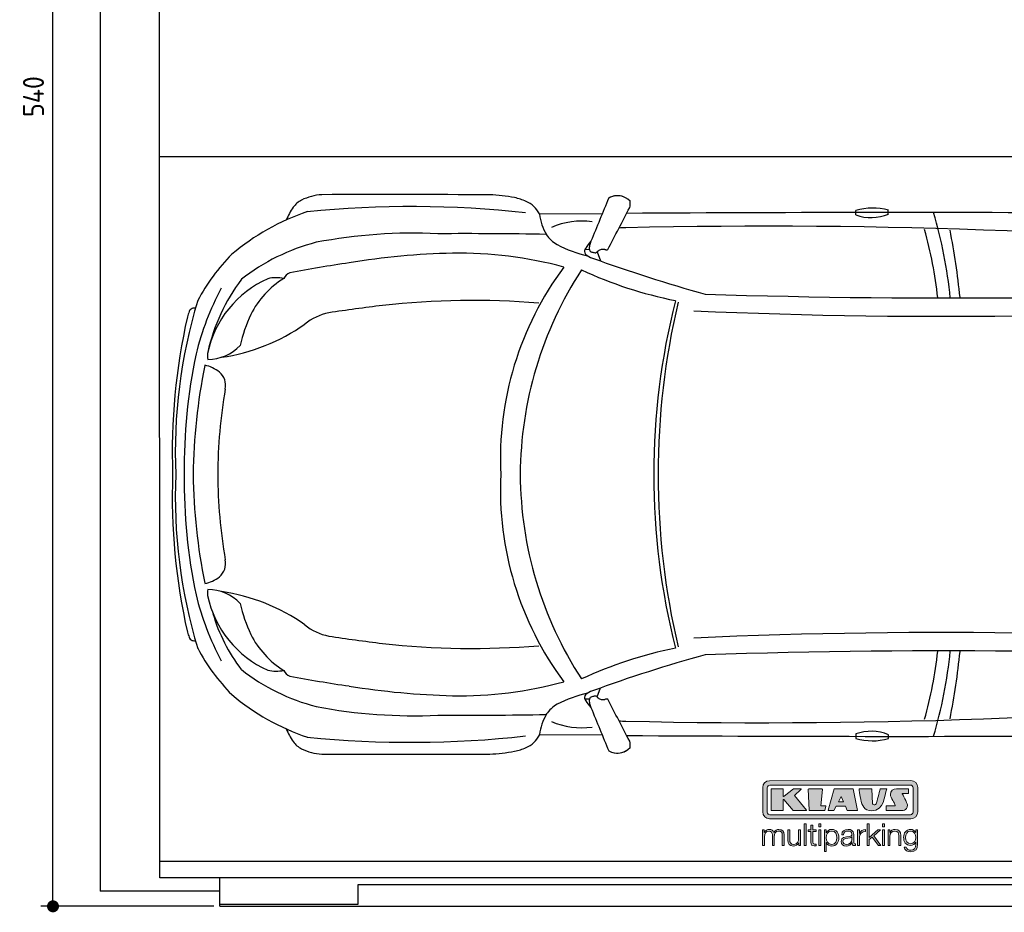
# Model space of a CAD drawing. Header units: millimetres. Extents: x 705 to 7297, y -222 to 5770.
# Tile 1 of 3: x 705 to 3988, y -183 to 2794. Entities that reach past the tile are written whole.
import ezdxf

# ---------------------------------------------------------------- set-up
doc = ezdxf.new("R2010")
doc.units = ezdxf.units.MM
doc.layers.get('0').update_dxf_attribs({"lineweight": 25})
for name, color, linetype, lineweight in [('4', 3, 'Continuous', 25), ('AM_0', 7, 'Continuous', 25), ('Car', 10, 'Continuous', 25)]:
    doc.layers.add(name, color=color, linetype=linetype, lineweight=lineweight)
doc.layers.add('Logo', color=7, linetype='Continuous')
doc.styles.get("Standard").update_dxf_attribs({"font": 'ISOCP.SHX'})
doc.dimstyles.new('GEN-ISO$0', dxfattribs={"dimscale": 20, "dimtxt": 3.5, "dimasz": 2, "dimexe": 2, "dimexo": 1, "dimgap": 1.5, "dimtad": 1, "dimdec": 1, "dimlfac": 0.1, "dimdsep": 46, "dimtxsty": 'Standard', "dimblk": 'PUNKT', "dimcen": 2, "dimclrd": 256, "dimclre": 256, "dimclrt": 2, "dimadec": 0, "dimazin": 0, "dimtp": 0.1, "dimtm": 0.1, "dimtfac": 0.71, "dimtdec": 1, "dimtmove": 2, "dimatfit": 3, "dimldrblk": 'PUNKT', "dimfxl": 1, "dimtolj": 1, "dimarcsym": 0})

# ---------------------------------------------------------------- blocks, each defined once
blk = doc.blocks.new('PUNKT')
at = {"layer": '4', "color": 0, "linetype": 'ByBlock'}
blk.add_line((-0.5, 0), (-1, 0), dxfattribs=at)
at = {"layer": '4', "color": 0, "linetype": 'ByBlock', "const_width": 0.5}
blk.add_lwpolyline([(-0.25, 0, 1), (0.25, 0, 1)], format="xyb", close=True, dxfattribs=at)
blk = doc.blocks.new('*D4')
at = {"layer": '4', "lineweight": -2, "transparency": 16777216}
for p, q in [((1352.8, 5237.3), (775.9, 5237.3)), ((815.9, -122.7), (815.9, 5197.3)), ((1352.8, -162.7), (775.9, -162.7))]:
    blk.add_line(p, q, dxfattribs=at)
at = {"layer": 'DEFPOINTS', "color": 0, "transparency": 16777216}
for p in [(815.9, 5237.3), (1372.8, 5237.3), (1372.8, -162.7)]:
    blk.add_point(p, dxfattribs=at)
at = {"layer": '4', "lineweight": -2, "transparency": 16777216, "xscale": 40, "yscale": 40, "zscale": 40}
for p, rotation in [((815.9, 5237.3), 90), ((815.9, -162.7), 270)]:
    blk.add_blockref('PUNKT', p, dxfattribs=dict(at, rotation=rotation))
at = {"layer": '4', "color": 2, "transparency": 16777216, "insert": (750.9, 2537.3), "char_height": 70, "attachment_point": 5, "rotation": 90}
blk.add_mtext('\\A1;540', dxfattribs=at)
blk = doc.blocks.new('KLAUS')
at = {"layer": 'Logo', "true_color": 0x7b7b7a}
h = blk.add_hatch(color=8, dxfattribs=at)
h.dxf.hatch_style = 2
edge = h.paths.add_edge_path()
edge.add_spline(control_points=[(3.6, 29.09), (2.88, 29.09), (2.3, 28.51), (2.3, 27.8), (2.3, 27.8), (2.3, 16.11), (2.3, 16.11), (2.3, 15.39), (2.88, 14.81), (3.6, 14.81), (3.6, 14.81), (71.16, 14.81), (71.16, 14.81), (71.88, 14.81), (72.46, 15.39), (72.46, 16.11), (72.46, 16.11), (72.46, 27.8), (72.46, 27.8), (72.46, 28.51), (71.88, 29.09), (71.16, 29.09), (71.16, 29.09), (3.6, 29.09), (3.6, 29.09), (3.6, 29.09), (3.6, 29.09), (3.6, 29.09)], knot_values=[0, 0, 0, 0, 1, 1, 1, 2, 2, 2, 3, 3, 3, 4, 4, 4, 5, 5, 5, 6, 6, 6, 7, 7, 7, 8, 8, 8, 9, 9, 9, 9], degree=3, periodic=0)
edge = h.paths.add_edge_path()
edge.add_spline(control_points=[(3.35, 31.23), (3.35, 31.23), (71.47, 31.23), (71.47, 31.23), (73.26, 31.23), (74.71, 29.77), (74.71, 27.99), (74.71, 27.99), (74.71, 16.17), (74.71, 16.17), (74.71, 14.38), (73.26, 12.93), (71.47, 12.93), (71.47, 12.93), (3.35, 12.93), (3.35, 12.93), (1.56, 12.93), (0.11, 14.38), (0.11, 16.17), (0.11, 16.17), (0.11, 27.99), (0.11, 27.99), (0.11, 29.77), (1.56, 31.23), (3.35, 31.23), (3.35, 31.23), (3.35, 31.23), (3.35, 31.23)], knot_values=[0, 0, 0, 0, 1, 1, 1, 2, 2, 2, 3, 3, 3, 4, 4, 4, 5, 5, 5, 6, 6, 6, 7, 7, 7, 8, 8, 8, 9, 9, 9, 9], degree=3, periodic=0)
h = blk.add_hatch(color=8, dxfattribs=at)
h.dxf.hatch_style = 2
edge = h.paths.add_edge_path()
edge.add_spline(control_points=[(4.5, 27.33), (4.5, 27.33), (9.7, 27.33), (9.7, 27.33), (9.84, 27.33), (9.96, 27.22), (9.96, 27.08), (9.96, 27.08), (9.96, 23.69), (9.96, 23.69), (9.96, 23.69), (9.94, 23.64), (10.04, 23.59), (10.14, 23.53), (10.2, 23.57), (10.2, 23.57), (10.2, 23.57), (10.51, 23.75), (10.51, 23.75), (10.51, 23.75), (14.94, 27.33), (14.94, 27.33), (14.94, 27.33), (18.41, 27.33), (18.41, 27.33), (18.41, 27.33), (18.49, 27.33), (18.56, 27.2), (18.65, 27.04), (18.53, 26.91), (18.53, 26.91), (18.53, 26.91), (15.49, 24.11), (15.49, 24.11), (15.49, 24.11), (21.14, 17.06), (21.14, 17.06), (21.14, 17.06), (21.13, 16.91), (21.13, 16.91), (21.08, 16.84), (20.99, 16.82), (20.99, 16.82), (20.99, 16.82), (14.7, 16.82), (14.7, 16.82), (14.7, 16.82), (10.26, 22.17), (10.26, 22.17), (10.26, 22.17), (10.19, 22.24), (10.08, 22.21), (9.97, 22.18), (9.96, 22.11), (9.96, 22.11), (9.96, 22.11), (9.96, 17.08), (9.96, 17.08), (9.96, 16.94), (9.84, 16.82), (9.7, 16.82), (9.7, 16.82), (4.5, 16.82), (4.5, 16.82), (4.36, 16.82), (4.25, 16.94), (4.25, 17.08), (4.25, 17.08), (4.25, 27.08), (4.25, 27.08), (4.25, 27.22), (4.36, 27.33), (4.5, 27.33), (4.5, 27.33), (4.5, 27.33), (4.5, 27.33)], knot_values=[0, 0, 0, 0, 1, 1, 1, 2, 2, 2, 3, 3, 3, 4, 4, 4, 5, 5, 5, 6, 6, 6, 7, 7, 7, 8, 8, 8, 9, 9, 9, 10, 10, 10, 11, 11, 11, 12, 12, 12, 13, 13, 13, 14, 14, 14, 15, 15, 15, 16, 16, 16, 17, 17, 17, 18, 18, 18, 19, 19, 19, 20, 20, 20, 21, 21, 21, 22, 22, 22, 23, 23, 23, 24, 24, 24, 25, 25, 25, 25], degree=3, periodic=0)
h = blk.add_hatch(color=8, dxfattribs=at)
h.dxf.hatch_style = 2
h.paths.add_polyline_path([(22.42, 17.06), (21.97, 27.15), (22.24, 27.33), (28.55, 27.33), (28.86, 26.97), (28.01, 19.08), (30.26, 19.07), (30.44, 18.95), (30.08, 16.95), (29.49, 16.82), (22.6, 16.82)])
h = blk.add_hatch(color=8, dxfattribs=at)
h.paths.add_polyline_path([(36.52, 21.01), (38.93, 21.01), (37.87, 23.57)])
h.paths.add_polyline_path([(34.52, 27.33), (43.65, 27.33), (45.76, 16.94), (45.57, 16.82), (40.83, 16.82), (39.89, 18.95), (35.42, 18.95), (34.27, 16.82), (31.78, 16.82), (31.66, 17)])
h = blk.add_hatch(color=8, dxfattribs=at)
h.dxf.hatch_style = 2
edge = h.paths.add_edge_path()
edge.add_spline(control_points=[(52.69, 27.32), (52.69, 27.32), (52.88, 20.14), (52.88, 20.14), (53.01, 19.89), (53.2, 19.77), (53.43, 19.71), (53.91, 19.59), (54.43, 19.57), (54.64, 20.03), (55.23, 21.34), (56.27, 25.45), (56.6, 27.33), (56.6, 27.33), (59.77, 27.33), (59.77, 27.33), (58.77, 23.9), (58.56, 16.82), (52.63, 16.76), (48.72, 16.72), (48.01, 19.35), (47.27, 22.24), (46.89, 23.68), (46.54, 27.33), (46.54, 27.33), (46.54, 27.33), (52.69, 27.32), (52.69, 27.32), (52.69, 27.32), (52.69, 27.32), (52.69, 27.32)], knot_values=[0, 0, 0, 0, 1, 1, 1, 2, 2, 2, 3, 3, 3, 4, 4, 4, 5, 5, 5, 6, 6, 6, 7, 7, 7, 8, 8, 8, 9, 9, 9, 10, 10, 10, 10], degree=3, periodic=0)
h = blk.add_hatch(color=8, dxfattribs=at)
h.dxf.hatch_style = 2
edge = h.paths.add_edge_path()
edge.add_spline(control_points=[(64.46, 27.33), (64.46, 27.33), (70.31, 27.33), (70.31, 27.33), (70.31, 26.52), (70.31, 26.02), (70.31, 25.12), (70.31, 25.12), (67.3, 25.12), (67.3, 25.12), (67.24, 25.04), (67.25, 25.11), (67.25, 24.91), (67.25, 24.88), (69.73, 20.38), (69.73, 19.57), (69.73, 16.4), (67.22, 16.81), (65.9, 16.82), (65.9, 16.82), (59.59, 16.82), (59.59, 16.82), (59.59, 17.76), (59.59, 18.23), (59.59, 19.14), (59.59, 19.14), (63.75, 19.14), (63.75, 19.14), (63.82, 19.22), (63.81, 19.11), (63.81, 19.31), (63.81, 20.32), (61.58, 23.06), (61.58, 24.63), (61.58, 26.33), (62.83, 27.34), (64.46, 27.33), (64.46, 27.33), (64.46, 27.33), (64.46, 27.33)], knot_values=[0, 0, 0, 0, 1, 1, 1, 2, 2, 2, 3, 3, 3, 4, 4, 4, 5, 5, 5, 6, 6, 6, 7, 7, 7, 8, 8, 8, 9, 9, 9, 10, 10, 10, 11, 11, 11, 12, 12, 12, 13, 13, 13, 13], degree=3, periodic=0)
at = {"layer": 'Logo', "true_color": 0xef7c00}
h = blk.add_hatch(color=30, dxfattribs=at)
h.dxf.hatch_style = 2
h.paths.add_polyline_path([(20.07, 0), (20.99, 0), (20.99, 10.45), (20.07, 10.45)])
h = blk.add_hatch(color=30, dxfattribs=at)
h.dxf.hatch_style = 2
edge = h.paths.add_edge_path()
edge.add_spline(control_points=[(24.22, 9.82), (24.22, 9.82), (23.3, 9.82), (23.3, 9.82), (23.3, 9.82), (23.3, 7.55), (23.3, 7.55), (23.3, 7.55), (21.98, 7.55), (21.98, 7.55), (21.98, 7.55), (21.98, 6.78), (21.98, 6.78), (21.98, 6.78), (23.3, 6.78), (23.3, 6.78), (23.3, 6.78), (23.3, 1.61), (23.3, 1.61), (23.28, 0.32), (23.71, -0.09), (24.94, -0.09), (25.22, -0.09), (25.48, -0.06), (25.76, -0.06), (25.76, -0.06), (25.76, 0.73), (25.76, 0.73), (25.5, 0.7), (25.23, 0.69), (24.97, 0.69), (24.31, 0.73), (24.22, 1.08), (24.22, 1.68), (24.22, 1.68), (24.22, 6.78), (24.22, 6.78), (24.22, 6.78), (25.76, 6.78), (25.76, 6.78), (25.76, 6.78), (25.76, 7.55), (25.76, 7.55), (25.76, 7.55), (24.22, 7.55), (24.22, 7.55), (24.22, 7.55), (24.22, 9.82), (24.22, 9.82), (24.22, 9.82), (24.22, 9.82), (24.22, 9.82)], knot_values=[0, 0, 0, 0, 1, 1, 1, 2, 2, 2, 3, 3, 3, 4, 4, 4, 5, 5, 5, 6, 6, 6, 7, 7, 7, 8, 8, 8, 9, 9, 9, 10, 10, 10, 11, 11, 11, 12, 12, 12, 13, 13, 13, 14, 14, 14, 15, 15, 15, 16, 16, 16, 17, 17, 17, 17], degree=3, periodic=0)
h = blk.add_hatch(color=30, dxfattribs=at)
h.paths.add_polyline_path([(27.1, 0), (28.03, 0), (28.03, 7.55), (27.1, 7.55)])
h.paths.add_polyline_path([(27.1, 8.98), (28.03, 8.98), (28.03, 10.45), (27.1, 10.45)])
h = blk.add_hatch(color=30, dxfattribs=at)
h.dxf.hatch_style = 2
h.paths.add_polyline_path([(50.4, 0), (51.32, 0), (51.32, 2.87), (52.82, 4.11), (55.8, 0), (56.96, 0), (53.52, 4.76), (56.74, 7.55), (55.51, 7.55), (51.32, 3.89), (51.32, 10.45), (50.4, 10.45)])
h = blk.add_hatch(color=30, dxfattribs=at)
h.paths.add_polyline_path([(57.74, 0), (58.66, 0), (58.66, 7.55), (57.74, 7.55)])
h.paths.add_polyline_path([(57.74, 8.98), (58.66, 8.98), (58.66, 10.45), (57.74, 10.45)])
h = blk.add_hatch(color=30, dxfattribs=at)
h.dxf.hatch_style = 2
edge = h.paths.add_edge_path()
edge.add_spline(control_points=[(0, 0), (0, 0), (0.92, 0), (0.92, 0), (0.92, 0), (0.92, 4.22), (0.92, 4.22), (0.94, 5.8), (1.58, 7), (3.18, 7), (4.35, 7), (4.77, 6.15), (4.76, 5.12), (4.76, 5.12), (4.76, 0), (4.76, 0), (4.76, 0), (5.68, 0), (5.68, 0), (5.68, 0), (5.68, 4.27), (5.68, 4.27), (5.68, 5.68), (6.14, 7), (7.73, 7), (9.05, 7), (9.52, 6.32), (9.52, 5.08), (9.52, 5.08), (9.52, 0), (9.52, 0), (9.52, 0), (10.44, 0), (10.44, 0), (10.44, 0), (10.44, 5.12), (10.44, 5.12), (10.44, 6.91), (9.59, 7.77), (7.94, 7.77), (6.94, 7.77), (5.99, 7.29), (5.54, 6.3), (5.26, 7.29), (4.36, 7.77), (3.37, 7.77), (2.17, 7.77), (1.38, 7.19), (0.89, 6.28), (0.89, 6.28), (0.85, 6.28), (0.85, 6.28), (0.85, 6.28), (0.85, 7.55), (0.85, 7.55), (0.85, 7.55), (0, 7.55), (0, 7.55), (0, 7.55), (0, 0), (0, 0), (0, 0), (0, 0), (0, 0)], knot_values=[0, 0, 0, 0, 1, 1, 1, 2, 2, 2, 3, 3, 3, 4, 4, 4, 5, 5, 5, 6, 6, 6, 7, 7, 7, 8, 8, 8, 9, 9, 9, 10, 10, 10, 11, 11, 11, 12, 12, 12, 13, 13, 13, 14, 14, 14, 15, 15, 15, 16, 16, 16, 17, 17, 17, 18, 18, 18, 19, 19, 19, 20, 20, 20, 21, 21, 21, 21], degree=3, periodic=0)
h = blk.add_hatch(color=30, dxfattribs=at)
h.dxf.hatch_style = 2
edge = h.paths.add_edge_path()
edge.add_spline(control_points=[(18.31, 7.55), (18.31, 7.55), (17.39, 7.55), (17.39, 7.55), (17.39, 7.55), (17.39, 3.59), (17.39, 3.59), (17.39, 2.05), (16.7, 0.56), (15.12, 0.56), (13.66, 0.56), (13.15, 1.27), (13.1, 2.64), (13.1, 2.64), (13.1, 7.55), (13.1, 7.55), (13.1, 7.55), (12.18, 7.55), (12.18, 7.55), (12.18, 7.55), (12.18, 2.65), (12.18, 2.65), (12.18, 0.89), (12.93, -0.22), (14.83, -0.22), (15.96, -0.22), (16.95, 0.35), (17.44, 1.36), (17.44, 1.36), (17.47, 1.36), (17.47, 1.36), (17.47, 1.36), (17.47, 0), (17.47, 0), (17.47, 0), (18.31, 0), (18.31, 0), (18.31, 0), (18.31, 7.55), (18.31, 7.55), (18.31, 7.55), (18.31, 7.55), (18.31, 7.55)], knot_values=[0, 0, 0, 0, 1, 1, 1, 2, 2, 2, 3, 3, 3, 4, 4, 4, 5, 5, 5, 6, 6, 6, 7, 7, 7, 8, 8, 8, 9, 9, 9, 10, 10, 10, 11, 11, 11, 12, 12, 12, 13, 13, 13, 14, 14, 14, 14], degree=3, periodic=0)
h = blk.add_hatch(color=30, dxfattribs=at)
edge = h.paths.add_edge_path()
edge.add_spline(control_points=[(35.84, 3.78), (35.84, 2.21), (35.12, 0.56), (33.37, 0.56), (31.4, 0.56), (30.72, 2.21), (30.72, 3.78), (30.72, 5.49), (31.33, 7), (33.37, 7), (35.12, 7), (35.84, 5.34), (35.84, 3.78), (35.84, 3.78), (35.84, 3.78), (35.84, 3.78)], knot_values=[0, 0, 0, 0, 1, 1, 1, 2, 2, 2, 3, 3, 3, 4, 4, 4, 5, 5, 5, 5], degree=3, periodic=0)
edge = h.paths.add_edge_path()
edge.add_spline(control_points=[(29.79, -2.8), (29.79, -2.8), (30.72, -2.8), (30.72, -2.8), (30.72, -2.8), (30.72, 1.43), (30.72, 1.43), (30.72, 1.43), (30.74, 1.43), (30.74, 1.43), (31.14, 0.35), (32.24, -0.22), (33.37, -0.22), (35.66, -0.22), (36.76, 1.64), (36.76, 3.78), (36.76, 5.91), (35.66, 7.77), (33.37, 7.77), (32.15, 7.77), (31.1, 7.14), (30.67, 6.12), (30.67, 6.12), (30.64, 6.12), (30.64, 6.12), (30.64, 6.12), (30.64, 7.55), (30.64, 7.55), (30.64, 7.55), (29.79, 7.55), (29.79, 7.55), (29.79, 7.55), (29.79, -2.8), (29.79, -2.8), (29.79, -2.8), (29.79, -2.8), (29.79, -2.8)], knot_values=[0, 0, 0, 0, 1, 1, 1, 2, 2, 2, 3, 3, 3, 4, 4, 4, 5, 5, 5, 6, 6, 6, 7, 7, 7, 8, 8, 8, 9, 9, 9, 10, 10, 10, 11, 11, 11, 12, 12, 12, 12], degree=3, periodic=0)
h = blk.add_hatch(color=30, dxfattribs=at)
edge = h.paths.add_edge_path()
edge.add_spline(control_points=[(43.03, 2.93), (43.04, 1.45), (41.8, 0.56), (40.39, 0.56), (39.53, 0.56), (38.71, 1.13), (38.71, 2.05), (38.71, 3.53), (40.66, 3.51), (42.22, 3.79), (42.47, 3.84), (42.88, 3.91), (43, 4.13), (43, 4.13), (43.03, 4.13), (43.03, 4.13), (43.03, 4.13), (43.03, 2.93), (43.03, 2.93), (43.03, 2.93), (43.03, 2.93), (43.03, 2.93)], knot_values=[0, 0, 0, 0, 1, 1, 1, 2, 2, 2, 3, 3, 3, 4, 4, 4, 5, 5, 5, 6, 6, 6, 7, 7, 7, 7], degree=3, periodic=0)
edge = h.paths.add_edge_path()
edge.add_spline(control_points=[(39.03, 5.24), (39.06, 6.47), (39.91, 7), (41.05, 7), (42.14, 7), (43.03, 6.69), (43.03, 5.45), (43.03, 4.61), (42.6, 4.51), (41.84, 4.42), (39.85, 4.19), (37.79, 4.11), (37.79, 1.99), (37.79, 0.47), (38.93, -0.22), (40.32, -0.22), (41.77, -0.22), (42.43, 0.34), (43.07, 1.32), (43.07, 1.32), (43.1, 1.32), (43.1, 1.32), (43.1, 0.53), (43.25, 0), (44.19, 0), (44.43, 0), (44.58, 0.01), (44.79, 0.06), (44.79, 0.06), (44.79, 0.83), (44.79, 0.83), (44.71, 0.81), (44.6, 0.78), (44.49, 0.78), (44.13, 0.78), (43.95, 0.98), (43.95, 1.33), (43.95, 1.33), (43.95, 5.34), (43.95, 5.34), (43.95, 7.36), (42.5, 7.77), (41.17, 7.77), (39.44, 7.77), (38.2, 7.01), (38.11, 5.24), (38.11, 5.24), (39.03, 5.24), (39.03, 5.24), (39.03, 5.24), (39.03, 5.24), (39.03, 5.24)], knot_values=[0, 0, 0, 0, 1, 1, 1, 2, 2, 2, 3, 3, 3, 4, 4, 4, 5, 5, 5, 6, 6, 6, 7, 7, 7, 8, 8, 8, 9, 9, 9, 10, 10, 10, 11, 11, 11, 12, 12, 12, 13, 13, 13, 14, 14, 14, 15, 15, 15, 16, 16, 16, 17, 17, 17, 17], degree=3, periodic=0)
h = blk.add_hatch(color=30, dxfattribs=at)
h.dxf.hatch_style = 2
edge = h.paths.add_edge_path()
edge.add_spline(control_points=[(45.79, 0), (45.79, 0), (46.71, 0), (46.71, 0), (46.71, 0), (46.71, 4.03), (46.71, 4.03), (46.71, 5.59), (47.85, 6.82), (49.52, 6.73), (49.52, 6.73), (49.52, 7.66), (49.52, 7.66), (48.16, 7.72), (47.14, 7), (46.67, 5.78), (46.67, 5.78), (46.64, 5.78), (46.64, 5.78), (46.64, 5.78), (46.64, 7.55), (46.64, 7.55), (46.64, 7.55), (45.79, 7.55), (45.79, 7.55), (45.79, 7.55), (45.79, 0), (45.79, 0), (45.79, 0), (45.79, 0), (45.79, 0)], knot_values=[0, 0, 0, 0, 1, 1, 1, 2, 2, 2, 3, 3, 3, 4, 4, 4, 5, 5, 5, 6, 6, 6, 7, 7, 7, 8, 8, 8, 9, 9, 9, 10, 10, 10, 10], degree=3, periodic=0)
h = blk.add_hatch(color=30, dxfattribs=at)
h.dxf.hatch_style = 2
edge = h.paths.add_edge_path()
edge.add_spline(control_points=[(60.41, 0), (60.41, 0), (61.33, 0), (61.33, 0), (61.33, 0), (61.33, 4.41), (61.33, 4.41), (61.36, 5.89), (62.24, 7), (63.7, 7), (65.2, 7), (65.62, 6.02), (65.62, 4.71), (65.62, 4.71), (65.62, 0), (65.62, 0), (65.62, 0), (66.54, 0), (66.54, 0), (66.54, 0), (66.54, 4.86), (66.54, 4.86), (66.54, 6.66), (65.9, 7.77), (63.78, 7.77), (62.71, 7.77), (61.7, 7.16), (61.36, 6.25), (61.36, 6.25), (61.33, 6.25), (61.33, 6.25), (61.33, 6.25), (61.33, 7.55), (61.33, 7.55), (61.33, 7.55), (60.41, 7.55), (60.41, 7.55), (60.41, 7.55), (60.41, 0), (60.41, 0), (60.41, 0), (60.41, 0), (60.41, 0)], knot_values=[0, 0, 0, 0, 1, 1, 1, 2, 2, 2, 3, 3, 3, 4, 4, 4, 5, 5, 5, 6, 6, 6, 7, 7, 7, 8, 8, 8, 9, 9, 9, 10, 10, 10, 11, 11, 11, 12, 12, 12, 13, 13, 13, 14, 14, 14, 14], degree=3, periodic=0)
h = blk.add_hatch(color=30, dxfattribs=at)
edge = h.paths.add_edge_path()
edge.add_spline(control_points=[(71.32, 0.86), (69.62, 0.86), (68.83, 2.34), (68.83, 3.86), (68.83, 5.43), (69.56, 7), (71.32, 7), (73.06, 7), (73.75, 5.34), (73.75, 3.86), (73.75, 2.33), (72.91, 0.86), (71.32, 0.86), (71.32, 0.86), (71.32, 0.86), (71.32, 0.86)], knot_values=[0, 0, 0, 0, 1, 1, 1, 2, 2, 2, 3, 3, 3, 4, 4, 4, 5, 5, 5, 5], degree=3, periodic=0)
edge = h.paths.add_edge_path()
edge.add_spline(control_points=[(74.67, 7.55), (74.67, 7.55), (73.75, 7.55), (73.75, 7.55), (73.75, 7.55), (73.75, 6.25), (73.75, 6.25), (73.75, 6.25), (73.72, 6.25), (73.72, 6.25), (73.35, 7.09), (72.41, 7.77), (71.32, 7.77), (69.13, 7.77), (67.9, 6.05), (67.9, 3.97), (67.9, 1.82), (68.9, 0.09), (71.32, 0.09), (72.4, 0.09), (73.29, 0.72), (73.72, 1.64), (73.72, 1.64), (73.75, 1.64), (73.75, 1.64), (73.75, 1.64), (73.75, 0.61), (73.75, 0.61), (73.75, -1.23), (73.01, -2.24), (71.32, -2.24), (70.29, -2.24), (69.31, -1.85), (69.1, -0.73), (69.1, -0.73), (68.18, -0.73), (68.18, -0.73), (68.31, -2.34), (69.81, -3.02), (71.32, -3.02), (73.79, -3.02), (74.65, -1.64), (74.67, 0.61), (74.67, 0.61), (74.67, 7.55), (74.67, 7.55), (74.67, 7.55), (74.67, 7.55), (74.67, 7.55)], knot_values=[0, 0, 0, 0, 1, 1, 1, 2, 2, 2, 3, 3, 3, 4, 4, 4, 5, 5, 5, 6, 6, 6, 7, 7, 7, 8, 8, 8, 9, 9, 9, 10, 10, 10, 11, 11, 11, 12, 12, 12, 13, 13, 13, 14, 14, 14, 15, 15, 15, 16, 16, 16, 16], degree=3, periodic=0)
at = {"layer": 'Logo', "lineweight": 0}
for points in [[(22.42, 17.06), (21.97, 27.15), (22.24, 27.33), (28.55, 27.33), (28.86, 26.97), (28.01, 19.08), (30.26, 19.07), (30.44, 18.95), (30.08, 16.95), (29.49, 16.82), (22.6, 16.82), (22.42, 17.06), (22.42, 17.06)], [(34.52, 27.33), (43.65, 27.33), (45.76, 16.94), (45.57, 16.82), (40.83, 16.82), (39.89, 18.95), (35.42, 18.95), (34.27, 16.82), (31.78, 16.82), (31.66, 17), (34.52, 27.33), (34.52, 27.33)], [(36.52, 21.01), (38.93, 21.01), (37.87, 23.57), (36.52, 21.01), (36.52, 21.01)], [(20.07, 0), (20.99, 0), (20.99, 10.45), (20.07, 10.45), (20.07, 0), (20.07, 0)], [(27.1, 8.98), (28.03, 8.98), (28.03, 10.45), (27.1, 10.45), (27.1, 8.98), (27.1, 8.98)], [(50.4, 0), (51.32, 0), (51.32, 2.87), (52.82, 4.11), (55.8, 0), (56.96, 0), (53.52, 4.76), (56.74, 7.55), (55.51, 7.55), (51.32, 3.89), (51.32, 10.45), (50.4, 10.45), (50.4, 0), (50.4, 0)], [(57.74, 8.98), (58.66, 8.98), (58.66, 10.45), (57.74, 10.45), (57.74, 8.98), (57.74, 8.98)], [(27.1, 0), (28.03, 0), (28.03, 7.55), (27.1, 7.55), (27.1, 0), (27.1, 0)], [(57.74, 0), (58.66, 0), (58.66, 7.55), (57.74, 7.55), (57.74, 0), (57.74, 0)]]:
    blk.add_lwpolyline(points, dxfattribs=at)
for points, knots in [([(3.35, 31.23), (3.35, 31.23), (71.47, 31.23), (71.47, 31.23), (73.26, 31.23), (74.71, 29.77), (74.71, 27.99), (74.71, 27.99), (74.71, 16.17), (74.71, 16.17), (74.71, 14.38), (73.26, 12.93), (71.47, 12.93), (71.47, 12.93), (3.35, 12.93), (3.35, 12.93), (1.56, 12.93), (0.11, 14.38), (0.11, 16.17), (0.11, 16.17), (0.11, 27.99), (0.11, 27.99), (0.11, 29.77), (1.56, 31.23), (3.35, 31.23), (3.35, 31.23), (3.35, 31.23), (3.35, 31.23)], [0, 0, 0, 0, 1, 1, 1, 2, 2, 2, 3, 3, 3, 4, 4, 4, 5, 5, 5, 6, 6, 6, 7, 7, 7, 8, 8, 8, 9, 9, 9, 9]), ([(3.6, 29.09), (2.88, 29.09), (2.3, 28.51), (2.3, 27.8), (2.3, 27.8), (2.3, 16.11), (2.3, 16.11), (2.3, 15.39), (2.88, 14.81), (3.6, 14.81), (3.6, 14.81), (71.16, 14.81), (71.16, 14.81), (71.88, 14.81), (72.46, 15.39), (72.46, 16.11), (72.46, 16.11), (72.46, 27.8), (72.46, 27.8), (72.46, 28.51), (71.88, 29.09), (71.16, 29.09), (71.16, 29.09), (3.6, 29.09), (3.6, 29.09), (3.6, 29.09), (3.6, 29.09), (3.6, 29.09)], [0, 0, 0, 0, 1, 1, 1, 2, 2, 2, 3, 3, 3, 4, 4, 4, 5, 5, 5, 6, 6, 6, 7, 7, 7, 8, 8, 8, 9, 9, 9, 9]), ([(4.5, 27.33), (4.5, 27.33), (9.7, 27.33), (9.7, 27.33), (9.84, 27.33), (9.96, 27.22), (9.96, 27.08), (9.96, 27.08), (9.96, 23.69), (9.96, 23.69), (9.96, 23.69), (9.94, 23.64), (10.04, 23.59), (10.14, 23.53), (10.2, 23.57), (10.2, 23.57), (10.2, 23.57), (10.51, 23.75), (10.51, 23.75), (10.51, 23.75), (14.94, 27.33), (14.94, 27.33), (14.94, 27.33), (18.41, 27.33), (18.41, 27.33), (18.41, 27.33), (18.49, 27.33), (18.56, 27.2), (18.65, 27.04), (18.53, 26.91), (18.53, 26.91), (18.53, 26.91), (15.49, 24.11), (15.49, 24.11), (15.49, 24.11), (21.14, 17.06), (21.14, 17.06), (21.14, 17.06), (21.13, 16.91), (21.13, 16.91), (21.08, 16.84), (20.99, 16.82), (20.99, 16.82), (20.99, 16.82), (14.7, 16.82), (14.7, 16.82), (14.7, 16.82), (10.26, 22.17), (10.26, 22.17), (10.26, 22.17), (10.19, 22.24), (10.08, 22.21), (9.97, 22.18), (9.96, 22.11), (9.96, 22.11), (9.96, 22.11), (9.96, 17.08), (9.96, 17.08), (9.96, 16.94), (9.84, 16.82), (9.7, 16.82), (9.7, 16.82), (4.5, 16.82), (4.5, 16.82), (4.36, 16.82), (4.25, 16.94), (4.25, 17.08), (4.25, 17.08), (4.25, 27.08), (4.25, 27.08), (4.25, 27.22), (4.36, 27.33), (4.5, 27.33), (4.5, 27.33), (4.5, 27.33), (4.5, 27.33)], [0, 0, 0, 0, 1, 1, 1, 2, 2, 2, 3, 3, 3, 4, 4, 4, 5, 5, 5, 6, 6, 6, 7, 7, 7, 8, 8, 8, 9, 9, 9, 10, 10, 10, 11, 11, 11, 12, 12, 12, 13, 13, 13, 14, 14, 14, 15, 15, 15, 16, 16, 16, 17, 17, 17, 18, 18, 18, 19, 19, 19, 20, 20, 20, 21, 21, 21, 22, 22, 22, 23, 23, 23, 24, 24, 24, 25, 25, 25, 25]), ([(52.69, 27.32), (52.69, 27.32), (52.88, 20.14), (52.88, 20.14), (53.01, 19.89), (53.2, 19.77), (53.43, 19.71), (53.91, 19.59), (54.43, 19.57), (54.64, 20.03), (55.23, 21.34), (56.27, 25.45), (56.6, 27.33), (56.6, 27.33), (59.77, 27.33), (59.77, 27.33), (58.77, 23.9), (58.56, 16.82), (52.63, 16.76), (48.72, 16.72), (48.01, 19.35), (47.27, 22.24), (46.89, 23.68), (46.54, 27.33), (46.54, 27.33), (46.54, 27.33), (52.69, 27.32), (52.69, 27.32), (52.69, 27.32), (52.69, 27.32), (52.69, 27.32)], [0, 0, 0, 0, 1, 1, 1, 2, 2, 2, 3, 3, 3, 4, 4, 4, 5, 5, 5, 6, 6, 6, 7, 7, 7, 8, 8, 8, 9, 9, 9, 10, 10, 10, 10]), ([(64.46, 27.33), (64.46, 27.33), (70.31, 27.33), (70.31, 27.33), (70.31, 26.52), (70.31, 26.02), (70.31, 25.12), (70.31, 25.12), (67.3, 25.12), (67.3, 25.12), (67.24, 25.04), (67.25, 25.11), (67.25, 24.91), (67.25, 24.88), (69.73, 20.38), (69.73, 19.57), (69.73, 16.4), (67.22, 16.81), (65.9, 16.82), (65.9, 16.82), (59.59, 16.82), (59.59, 16.82), (59.59, 17.76), (59.59, 18.23), (59.59, 19.14), (59.59, 19.14), (63.75, 19.14), (63.75, 19.14), (63.82, 19.22), (63.81, 19.11), (63.81, 19.31), (63.81, 20.32), (61.58, 23.06), (61.58, 24.63), (61.58, 26.33), (62.83, 27.34), (64.46, 27.33), (64.46, 27.33), (64.46, 27.33), (64.46, 27.33)], [0, 0, 0, 0, 1, 1, 1, 2, 2, 2, 3, 3, 3, 4, 4, 4, 5, 5, 5, 6, 6, 6, 7, 7, 7, 8, 8, 8, 9, 9, 9, 10, 10, 10, 11, 11, 11, 12, 12, 12, 13, 13, 13, 13]), ([(24.22, 9.82), (24.22, 9.82), (23.3, 9.82), (23.3, 9.82), (23.3, 9.82), (23.3, 7.55), (23.3, 7.55), (23.3, 7.55), (21.98, 7.55), (21.98, 7.55), (21.98, 7.55), (21.98, 6.78), (21.98, 6.78), (21.98, 6.78), (23.3, 6.78), (23.3, 6.78), (23.3, 6.78), (23.3, 1.61), (23.3, 1.61), (23.28, 0.32), (23.71, -0.09), (24.94, -0.09), (25.22, -0.09), (25.48, -0.06), (25.76, -0.06), (25.76, -0.06), (25.76, 0.73), (25.76, 0.73), (25.5, 0.7), (25.23, 0.69), (24.97, 0.69), (24.31, 0.73), (24.22, 1.08), (24.22, 1.68), (24.22, 1.68), (24.22, 6.78), (24.22, 6.78), (24.22, 6.78), (25.76, 6.78), (25.76, 6.78), (25.76, 6.78), (25.76, 7.55), (25.76, 7.55), (25.76, 7.55), (24.22, 7.55), (24.22, 7.55), (24.22, 7.55), (24.22, 9.82), (24.22, 9.82), (24.22, 9.82), (24.22, 9.82), (24.22, 9.82)], [0, 0, 0, 0, 1, 1, 1, 2, 2, 2, 3, 3, 3, 4, 4, 4, 5, 5, 5, 6, 6, 6, 7, 7, 7, 8, 8, 8, 9, 9, 9, 10, 10, 10, 11, 11, 11, 12, 12, 12, 13, 13, 13, 14, 14, 14, 15, 15, 15, 16, 16, 16, 17, 17, 17, 17]), ([(0, 0), (0, 0), (0.92, 0), (0.92, 0), (0.92, 0), (0.92, 4.22), (0.92, 4.22), (0.94, 5.8), (1.58, 7), (3.18, 7), (4.35, 7), (4.77, 6.15), (4.76, 5.12), (4.76, 5.12), (4.76, 0), (4.76, 0), (4.76, 0), (5.68, 0), (5.68, 0), (5.68, 0), (5.68, 4.27), (5.68, 4.27), (5.68, 5.68), (6.14, 7), (7.73, 7), (9.05, 7), (9.52, 6.32), (9.52, 5.08), (9.52, 5.08), (9.52, 0), (9.52, 0), (9.52, 0), (10.44, 0), (10.44, 0), (10.44, 0), (10.44, 5.12), (10.44, 5.12), (10.44, 6.91), (9.59, 7.77), (7.94, 7.77), (6.94, 7.77), (5.99, 7.29), (5.54, 6.3), (5.26, 7.29), (4.36, 7.77), (3.37, 7.77), (2.17, 7.77), (1.38, 7.19), (0.89, 6.28), (0.89, 6.28), (0.85, 6.28), (0.85, 6.28), (0.85, 6.28), (0.85, 7.55), (0.85, 7.55), (0.85, 7.55), (0, 7.55), (0, 7.55), (0, 7.55), (0, 0), (0, 0), (0, 0), (0, 0), (0, 0)], [0, 0, 0, 0, 1, 1, 1, 2, 2, 2, 3, 3, 3, 4, 4, 4, 5, 5, 5, 6, 6, 6, 7, 7, 7, 8, 8, 8, 9, 9, 9, 10, 10, 10, 11, 11, 11, 12, 12, 12, 13, 13, 13, 14, 14, 14, 15, 15, 15, 16, 16, 16, 17, 17, 17, 18, 18, 18, 19, 19, 19, 20, 20, 20, 21, 21, 21, 21]), ([(18.31, 7.55), (18.31, 7.55), (17.39, 7.55), (17.39, 7.55), (17.39, 7.55), (17.39, 3.59), (17.39, 3.59), (17.39, 2.05), (16.7, 0.56), (15.12, 0.56), (13.66, 0.56), (13.15, 1.27), (13.1, 2.64), (13.1, 2.64), (13.1, 7.55), (13.1, 7.55), (13.1, 7.55), (12.18, 7.55), (12.18, 7.55), (12.18, 7.55), (12.18, 2.65), (12.18, 2.65), (12.18, 0.89), (12.93, -0.22), (14.83, -0.22), (15.96, -0.22), (16.95, 0.35), (17.44, 1.36), (17.44, 1.36), (17.47, 1.36), (17.47, 1.36), (17.47, 1.36), (17.47, 0), (17.47, 0), (17.47, 0), (18.31, 0), (18.31, 0), (18.31, 0), (18.31, 7.55), (18.31, 7.55), (18.31, 7.55), (18.31, 7.55), (18.31, 7.55)], [0, 0, 0, 0, 1, 1, 1, 2, 2, 2, 3, 3, 3, 4, 4, 4, 5, 5, 5, 6, 6, 6, 7, 7, 7, 8, 8, 8, 9, 9, 9, 10, 10, 10, 11, 11, 11, 12, 12, 12, 13, 13, 13, 14, 14, 14, 14]), ([(29.79, -2.8), (29.79, -2.8), (30.72, -2.8), (30.72, -2.8), (30.72, -2.8), (30.72, 1.43), (30.72, 1.43), (30.72, 1.43), (30.74, 1.43), (30.74, 1.43), (31.14, 0.35), (32.24, -0.22), (33.37, -0.22), (35.66, -0.22), (36.76, 1.64), (36.76, 3.78), (36.76, 5.91), (35.66, 7.77), (33.37, 7.77), (32.15, 7.77), (31.1, 7.14), (30.67, 6.12), (30.67, 6.12), (30.64, 6.12), (30.64, 6.12), (30.64, 6.12), (30.64, 7.55), (30.64, 7.55), (30.64, 7.55), (29.79, 7.55), (29.79, 7.55), (29.79, 7.55), (29.79, -2.8), (29.79, -2.8), (29.79, -2.8), (29.79, -2.8), (29.79, -2.8)], [0, 0, 0, 0, 1, 1, 1, 2, 2, 2, 3, 3, 3, 4, 4, 4, 5, 5, 5, 6, 6, 6, 7, 7, 7, 8, 8, 8, 9, 9, 9, 10, 10, 10, 11, 11, 11, 12, 12, 12, 12]), ([(35.84, 3.78), (35.84, 2.21), (35.12, 0.56), (33.37, 0.56), (31.4, 0.56), (30.72, 2.21), (30.72, 3.78), (30.72, 5.49), (31.33, 7), (33.37, 7), (35.12, 7), (35.84, 5.34), (35.84, 3.78), (35.84, 3.78), (35.84, 3.78), (35.84, 3.78)], [0, 0, 0, 0, 1, 1, 1, 2, 2, 2, 3, 3, 3, 4, 4, 4, 5, 5, 5, 5]), ([(39.03, 5.24), (39.06, 6.47), (39.91, 7), (41.05, 7), (42.14, 7), (43.03, 6.69), (43.03, 5.45), (43.03, 4.61), (42.6, 4.51), (41.84, 4.42), (39.85, 4.19), (37.79, 4.11), (37.79, 1.99), (37.79, 0.47), (38.93, -0.22), (40.32, -0.22), (41.77, -0.22), (42.43, 0.34), (43.07, 1.32), (43.07, 1.32), (43.1, 1.32), (43.1, 1.32), (43.1, 0.53), (43.25, 0), (44.19, 0), (44.43, 0), (44.58, 0.01), (44.79, 0.06), (44.79, 0.06), (44.79, 0.83), (44.79, 0.83), (44.71, 0.81), (44.6, 0.78), (44.49, 0.78), (44.13, 0.78), (43.95, 0.98), (43.95, 1.33), (43.95, 1.33), (43.95, 5.34), (43.95, 5.34), (43.95, 7.36), (42.5, 7.77), (41.17, 7.77), (39.44, 7.77), (38.2, 7.01), (38.11, 5.24), (38.11, 5.24), (39.03, 5.24), (39.03, 5.24), (39.03, 5.24), (39.03, 5.24), (39.03, 5.24)], [0, 0, 0, 0, 1, 1, 1, 2, 2, 2, 3, 3, 3, 4, 4, 4, 5, 5, 5, 6, 6, 6, 7, 7, 7, 8, 8, 8, 9, 9, 9, 10, 10, 10, 11, 11, 11, 12, 12, 12, 13, 13, 13, 14, 14, 14, 15, 15, 15, 16, 16, 16, 17, 17, 17, 17]), ([(45.79, 0), (45.79, 0), (46.71, 0), (46.71, 0), (46.71, 0), (46.71, 4.03), (46.71, 4.03), (46.71, 5.59), (47.85, 6.82), (49.52, 6.73), (49.52, 6.73), (49.52, 7.66), (49.52, 7.66), (48.16, 7.72), (47.14, 7), (46.67, 5.78), (46.67, 5.78), (46.64, 5.78), (46.64, 5.78), (46.64, 5.78), (46.64, 7.55), (46.64, 7.55), (46.64, 7.55), (45.79, 7.55), (45.79, 7.55), (45.79, 7.55), (45.79, 0), (45.79, 0), (45.79, 0), (45.79, 0), (45.79, 0)], [0, 0, 0, 0, 1, 1, 1, 2, 2, 2, 3, 3, 3, 4, 4, 4, 5, 5, 5, 6, 6, 6, 7, 7, 7, 8, 8, 8, 9, 9, 9, 10, 10, 10, 10]), ([(60.41, 0), (60.41, 0), (61.33, 0), (61.33, 0), (61.33, 0), (61.33, 4.41), (61.33, 4.41), (61.36, 5.89), (62.24, 7), (63.7, 7), (65.2, 7), (65.62, 6.02), (65.62, 4.71), (65.62, 4.71), (65.62, 0), (65.62, 0), (65.62, 0), (66.54, 0), (66.54, 0), (66.54, 0), (66.54, 4.86), (66.54, 4.86), (66.54, 6.66), (65.9, 7.77), (63.78, 7.77), (62.71, 7.77), (61.7, 7.16), (61.36, 6.25), (61.36, 6.25), (61.33, 6.25), (61.33, 6.25), (61.33, 6.25), (61.33, 7.55), (61.33, 7.55), (61.33, 7.55), (60.41, 7.55), (60.41, 7.55), (60.41, 7.55), (60.41, 0), (60.41, 0), (60.41, 0), (60.41, 0), (60.41, 0)], [0, 0, 0, 0, 1, 1, 1, 2, 2, 2, 3, 3, 3, 4, 4, 4, 5, 5, 5, 6, 6, 6, 7, 7, 7, 8, 8, 8, 9, 9, 9, 10, 10, 10, 11, 11, 11, 12, 12, 12, 13, 13, 13, 14, 14, 14, 14]), ([(74.67, 7.55), (74.67, 7.55), (73.75, 7.55), (73.75, 7.55), (73.75, 7.55), (73.75, 6.25), (73.75, 6.25), (73.75, 6.25), (73.72, 6.25), (73.72, 6.25), (73.35, 7.09), (72.41, 7.77), (71.32, 7.77), (69.13, 7.77), (67.9, 6.05), (67.9, 3.97), (67.9, 1.82), (68.9, 0.09), (71.32, 0.09), (72.4, 0.09), (73.29, 0.72), (73.72, 1.64), (73.72, 1.64), (73.75, 1.64), (73.75, 1.64), (73.75, 1.64), (73.75, 0.61), (73.75, 0.61), (73.75, -1.23), (73.01, -2.24), (71.32, -2.24), (70.29, -2.24), (69.31, -1.85), (69.1, -0.73), (69.1, -0.73), (68.18, -0.73), (68.18, -0.73), (68.31, -2.34), (69.81, -3.02), (71.32, -3.02), (73.79, -3.02), (74.65, -1.64), (74.67, 0.61), (74.67, 0.61), (74.67, 7.55), (74.67, 7.55), (74.67, 7.55), (74.67, 7.55), (74.67, 7.55)], [0, 0, 0, 0, 1, 1, 1, 2, 2, 2, 3, 3, 3, 4, 4, 4, 5, 5, 5, 6, 6, 6, 7, 7, 7, 8, 8, 8, 9, 9, 9, 10, 10, 10, 11, 11, 11, 12, 12, 12, 13, 13, 13, 14, 14, 14, 15, 15, 15, 16, 16, 16, 16]), ([(71.32, 0.86), (69.62, 0.86), (68.83, 2.34), (68.83, 3.86), (68.83, 5.43), (69.56, 7), (71.32, 7), (73.06, 7), (73.75, 5.34), (73.75, 3.86), (73.75, 2.33), (72.91, 0.86), (71.32, 0.86), (71.32, 0.86), (71.32, 0.86), (71.32, 0.86)], [0, 0, 0, 0, 1, 1, 1, 2, 2, 2, 3, 3, 3, 4, 4, 4, 5, 5, 5, 5]), ([(43.03, 2.93), (43.04, 1.45), (41.8, 0.56), (40.39, 0.56), (39.53, 0.56), (38.71, 1.13), (38.71, 2.05), (38.71, 3.53), (40.66, 3.51), (42.22, 3.79), (42.47, 3.84), (42.88, 3.91), (43, 4.13), (43, 4.13), (43.03, 4.13), (43.03, 4.13), (43.03, 4.13), (43.03, 2.93), (43.03, 2.93), (43.03, 2.93), (43.03, 2.93), (43.03, 2.93)], [0, 0, 0, 0, 1, 1, 1, 2, 2, 2, 3, 3, 3, 4, 4, 4, 5, 5, 5, 6, 6, 6, 7, 7, 7, 7])]:
    blk.add_open_spline(points, degree=3, knots=knots, dxfattribs=at)
blk = doc.blocks.new('Car_drauf')
at = {"layer": 'Car'}
for p, q in [((2604.7, 591.7), (2395.3, 592.2)), ((3450.7, 588.6), (3450.7, 603.6)), ((3559, 591.1), (3558.9, 604.3)), ((2562.2, 472.6), (2547.4, 473)), ((2587.8, 465.2), (2598.8, 435.4)), ((2587.8, -1018.3), (2598.8, -988.5)), ((2562.2, -1025.7), (2547.4, -1026.1)), ((2604.7, -1144.8), (2395.3, -1145.4)), ((3450.7, -1141.7), (3450.7, -1156.7)), ((3559, -1144.3), (3558.9, -1157.4))]:
    blk.add_line(p, q, dxfattribs=at)
for centre, radius, start, end in [((1638.6, 569), 78.2, 117.5376, 144.573), ((1683.5, 467.9), 188.8, 94.2276, 115.4416), ((1905.2, -66453.2), 67109.8, 89.722936, 90.201167), ((2216.7, 171.9), 484.1, 78.5405, 88.4601), ((2271.5, 453), 197.7, 66.2378, 77.9142), ((2319.1, 555.8), 84.5, 25.5177, 67.6452), ((14330.2, -4257.9), 12688.9, 157.26865, 157.97435), ((2655.4, 594.2), 58.5, 43.102, 119.1823), ((2655.4, 594.1), 58.5, 98.748, 119.1805), ((2655.4, 594.2), 58.5, 75.1308, 98.7471), ((2655.4, 594.2), 58.5, 43.102, 75.1799), ((2642.9, 627.6), 55.6, 344.9104, 6.7653), ((2642.9, 627.6), 55.6, 344.9183, 6.7653), ((1876.8, -147.2), 789.2, 108.8531, 129.9675), ((1779.6, 472.9), 248.9, 145.3597, 156.6504), ((1966.7, -2882.9), 3499.5, 83.721, 95.6598), ((2389.6, 590.4), 5.94, 5.6541, 17.6741), ((2572.8, 613.8), 178.7, 187.3331, 210.475), ((-87010.6, 47448.4), 101197.5, 332.341895, 332.43135), ((3585.1, -138717.9), 139314.6, 89.672154, 90.369542), ((3506, 415.1), 196.5, 74.2667, 106.3456), ((3501.6, 731.1), 151.3, 250.3544, 292.4138), ((2258.9, 166.4), 1513.6, 5.5303, 16.5127), ((2536.6, 313.9), 254.1, 82.097, 113.3961), ((1975.8, -1205.5), 1733.5, 87.3153, 100.778), ((2143.3, -14534.8), 15061.1, 88.95383, 90.32854), ((2680.2, 413.3), 132.7, 88.6201, 98.3839), ((3147.1, -19950.9), 20502.1, 84.18573, 91.29579), ((2289.5, 152.2), 1443.5, 6.3829, 15.5723), ((1301.5, 58.5), 2509.7, 5.8377, 11.0234), ((1822.9, -163.9), 683.1, 104.5218, 128.0286), ((2511.4, 587.5), 112.8, 214.6898, 240.0159), ((2676.5, 398.1), 149.7, 136.7411, 147.7946), ((2695.2, 452.2), 136.7, 159.2212, 165.3397), ((2164.4, -2017.4), 2479.3, 91.3541, 99.3582), ((2127.2, -874.7), 1336.1, 74.8265, 90.9153), ((2651, 868.4), 426.4, 242.6396, 257.1298), ((2570.9, 464.4), 25, 147.3078, 174.6881), ((2557.3, 466.1), 11.4, 177.1891, 225.1658), ((2591.6, 478), 29.9, 162.9239, 190.357), ((2571.6, 474.9), 9.72, 193.1285, 229.9372), ((2575, 479.9), 15.8, 232.2683, 253.6815), ((2588, 522.7), 60.5, 253.2673, 263.5323), ((2582.2, 470.5), 7.94, 262.7053, 291.9839), ((2579.8, 472.6), 10.9, 299.791, 322.9576), ((2614.7, 438.6), 37.9, 123.4242, 133.6975), ((2605.6, 451.9), 21.8, 91.8708, 123.1166), ((2611.2, 377.8), 96.1, 89.9017, 93.7261), ((2611.9, 467), 6.99, 71.8384, 94.9477), ((2652.5, 587.4), 120.1, 251.3995, 253.1351), ((2619.5, 479.7), 7.45, 255.0101, 268.029), ((2618.8, 484.8), 12.6, 272.1676, 291.5149), ((1851.7, -15.9), 675.6, 135.5035, 151.8072), ((2322.4, -3522.8), 3991.3, 98.0815, 100.9691), ((2593.7, 509.1), 67.7, 228.9928, 251.47), ((4365.8, 5394.4), 5264.4, 250.0802, 254.3781), ((1575.7, 362), 35.9, 110.7988, 156.0023), ((3339.5, -225.1), 1074.1, 143.4309, 182.7444), ((3595.9, -283.3), 1264.3, 146.9983, 179.6932), ((3130.6, 1697.2), 1422.3, 245.2713, 258.5821), ((1632.3, 55.6), 350.6, 113.9372, 168.2137), ((1911.1, -7.9), 636.6, 143.1041, 167.4148), ((1703.8, 118.4), 304.3, 121.9356, 152.947), ((1517.8, 257.2), 122.1, 78.1482, 103.1112), ((2202.3, -113.4), 981.1, 152.1792, 165.9339), ((3768, 26751.9), 26440.1, 268.22316, 273.01848), ((2932.4, -203.8), 1751.1, 163.1688, 182.3831), ((2171.7, -2413.9), 2717.4, 85.3251, 96.3153), ((5158.8, -279.6), 2382.1, 165.8493, 179.928), ((5284.5, -275.1), 2493.1, 166.7115, 180.0338), ((3730.5, 18337.1), 18086.5, 267.40267, 274.66927), ((1342.2, 218), 124.1, 157.1243, 165.4638), ((1245.1, 260.1), 18.4, 114.1292, 160.4073), ((1244.2, 252.2), 25.6, 79.8677, 104.9815), ((2660.1, -6141.3), 6476.3, 96.98256, 98.58912), ((3214.2, -203), 2042.9, 167.2134, 182.0605), ((1961.6, 17.5), 580.4, 155.6543, 166.4173), ((1730.1, 80.4), 185.7, 101.5573, 128.9765), ((1244.6, 746.1), 638.5, 278.1673, 305.2685), ((1290.3, 253.1), 146.1, 269.9015, 317.2064), ((3083.7, -258.3), 1872.7, 168.1886, 180.5603), ((1354.3, 118.7), 65.8, 172.5719, 190.3018), ((3218.1, -303.4), 1977.3, 168.6299, 179.2231), ((1257.7, -22.4), 112.1, 50.8724, 78.6612), ((1292.9, 20.8), 56.4, 347.1398, 50.9398), ((3066.6, -285.2), 1743.5, 170.3115, 179.7169), ((3214.2, -350.2), 2042.9, 177.9395, 192.7866), ((2932.4, -349.4), 1751.1, 177.6169, 196.8312), ((3083.7, -294.9), 1872.7, 179.4397, 191.8114), ((3218.1, -249.8), 1977.3, 180.7769, 191.3701), ((3066.6, -268), 1743.5, 180.2831, 189.6885), ((3339.5, -328), 1074.1, 177.2556, 216.5691), ((3595.9, -269.8), 1264.3, 180.3068, 213.0017), ((5158.8, -273.6), 2382.1, 180.072, 194.1507), ((5284.5, -278), 2493.1, 179.9662, 193.2885), ((1292.9, -573.9), 56.4, 309.0602, 12.8602), ((1257.7, -530.8), 112.1, 281.3388, 309.1276), ((2202.3, -439.8), 981.1, 194.0661, 207.8208), ((1354.3, -671.9), 65.8, 169.6982, 187.4281), ((1632.3, -608.8), 350.6, 191.7863, 246.0628), ((1290.3, -806.2), 146.1, 42.7936, 90.0985), ((1244.6, -1299.3), 638.5, 54.7315, 81.8327), ((1961.6, -570.7), 580.4, 193.5827, 204.3457), ((1841, -586.4), 555.8, 196.0422, 217.7537), ((1730.1, -633.6), 185.7, 231.0235, 258.4427), ((1342.2, -771.1), 124.1, 194.5362, 202.8757), ((1245.1, -813.2), 18.4, 199.5927, 245.8708), ((1703.8, -671.6), 304.3, 207.053, 238.0644), ((2660.1, 5588.1), 6476.3, 261.41088, 263.01744), ((3730.5, -18890.2), 18086.5, 85.33073, 92.59733), ((1244.2, -805.3), 25.6, 255.0185, 280.1323), ((2171.7, 1860.7), 2717.4, 263.6847, 274.6749), ((1851.7, -537.2), 675.6, 208.1928, 224.4965), ((3130.6, -2250.3), 1422.3, 101.4179, 114.7287), ((4365.8, -5947.6), 5264.4, 105.6219, 109.9198), ((3768, -27305), 26440.1, 86.98152, 91.77684), ((2289.5, -705.4), 1443.5, 344.4277, 353.6171), ((2258.9, -719.6), 1513.6, 343.4873, 354.4697), ((1301.5, -611.6), 2509.7, 348.9766, 354.1623), ((1822.9, -389.3), 683.1, 231.9714, 255.4782), ((1517.8, -810.3), 122.1, 256.8888, 281.8518), ((1575.7, -915.2), 35.9, 203.9977, 249.2012), ((2322.4, 2969.7), 3991.3, 259.0309, 261.9185), ((2164.4, 1464.3), 2479.3, 260.6418, 268.6459), ((2127.2, 321.5), 1336.1, 269.0847, 285.1735), ((1876.8, -405.9), 789.2, 230.0325, 251.1469), ((2651, -1421.6), 426.4, 102.8702, 117.3604), ((2557.3, -1019.3), 11.4, 134.8342, 182.8109), ((2593.7, -1062.3), 67.7, 108.53, 131.0072), ((2588, -1075.8), 60.5, 96.4677, 106.7327), ((2582.2, -1023.6), 7.94, 68.0161, 97.2947), ((2579.8, -1025.7), 10.9, 37.0424, 60.209), ((3147.1, 19397.7), 20502.1, 268.70421, 275.81427), ((1975.8, 652.3), 1733.5, 259.222, 272.6847), ((2511.4, -1140.6), 112.8, 119.9841, 145.3102), ((2570.9, -1017.5), 25, 185.3119, 212.6922), ((2676.5, -951.2), 149.7, 212.2054, 223.2589), ((2591.6, -1031.2), 29.9, 169.643, 197.0761), ((2571.6, -1028), 9.72, 130.0628, 166.8715), ((2695.2, -1005.3), 136.7, 194.6603, 200.7788), ((2575, -1033), 15.8, 106.3185, 127.7317), ((2614.7, -991.8), 37.9, 226.3025, 236.5758), ((2605.6, -1005.1), 21.8, 236.8834, 268.1292), ((2611.2, -931), 96.1, 266.2739, 270.0983), ((2611.9, -1020.1), 6.99, 265.0523, 288.1616), ((2652.5, -1140.6), 120.1, 106.8649, 108.6005), ((2619.5, -1032.8), 7.45, 91.971, 104.9899), ((2618.8, -1038), 12.6, 68.4851, 87.8324), ((-87010.6, -48001.6), 101197.5, 27.56865, 27.658105), ((2143.3, 13981.6), 15061.1, 269.67146, 271.04617), ((2572.8, -1167), 178.7, 149.525, 172.6669), ((14330.2, 3704.8), 12688.9, 202.02565, 202.73135), ((2536.6, -867.1), 254.1, 246.6039, 277.903), ((2680.2, -966.5), 132.7, 261.6161, 271.3799), ((1779.6, -1026), 248.9, 203.3496, 214.6403), ((1966.7, 2329.8), 3499.5, 264.3402, 276.279), ((2319.1, -1109), 84.5, 292.3548, 334.4823), ((2389.6, -1143.6), 5.94, 342.3259, 354.3459), ((3585.1, 138164.7), 139314.6, 269.630458, 270.327846), ((3501.6, -1284.2), 151.3, 67.5862, 109.6456), ((1638.6, -1122.2), 78.2, 215.427, 242.4624), ((2642.9, -1180.7), 55.6, 353.2347, 15.0896), ((2642.9, -1180.7), 55.6, 353.2347, 15.0817), ((3506, -968.2), 196.5, 253.6544, 285.7333), ((1683.5, -1021), 188.8, 244.5584, 265.7724), ((1905.2, 65900.1), 67109.8, 269.798833, 270.277064), ((2216.7, -725), 484.1, 271.5399, 281.4595), ((2271.5, -1006.2), 197.7, 282.0858, 293.7622), ((2655.4, -1147.3), 58.5, 240.8177, 316.898), ((2655.4, -1147.3), 58.5, 240.8195, 261.252), ((2655.4, -1147.3), 58.5, 261.2529, 284.8692), ((2655.4, -1147.3), 58.5, 284.8201, 316.898)]:
    blk.add_arc(centre, radius, start, end, dxfattribs=at)

msp = doc.modelspace()

# ---------------------------------------------------------------- linework, layer by layer
for p, q in [((972.77, 5187.27), (972.77, -112.73)), ((1171.73, -67.73), (1171.58, 5142.27)), ((1171.67, 2337.27), (6251.55, 2337.27)), ((1171.72, -12.73), (6225.48, -12.73)), ((6227.2, -67.73), (1171.72, -67.73)), ((1372.77, -162.73), (1372.77, -67.73)), ((4122.78, -91.23), (1832.77, -91.23)), ((1832.77, -91.23), (1832.77, -156.73)), ((1372.77, -112.73), (972.77, -112.73)), ((1832.77, -156.73), (1372.77, -156.73)), ((1372.77, -162.73), (4772.77, -162.73))]:
    msp.add_line(p, q)

# ---------------------------------------------------------------- block references
at = {"xscale": 6.929133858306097, "yscale": 6.929133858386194, "zscale": 6.929133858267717, "rotation": 0.011070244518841}
msp.add_blockref('KLAUS', (3181.7, 39.74), dxfattribs=at)
at = {"layer": 'AM_0'}
msp.add_blockref('Car_drauf', (42.31, 1553.86), dxfattribs=at)

# ---------------------------------------------------------------- dimensions: what is measured, and where the dimension line sits
at = {"layer": '4'}
dim = msp.add_linear_dim(base=(815.85, 5237.27), p1=(1372.77, -162.73), p2=(1372.77, 5237.27), angle=90, dimstyle='GEN-ISO$0', dxfattribs=at)
dim.commit()
dim.dimension.update_dxf_attribs({"geometry": '*D4', "text_midpoint": (750.85, 2537.27)})

doc.saveas('drawing.dxf')
